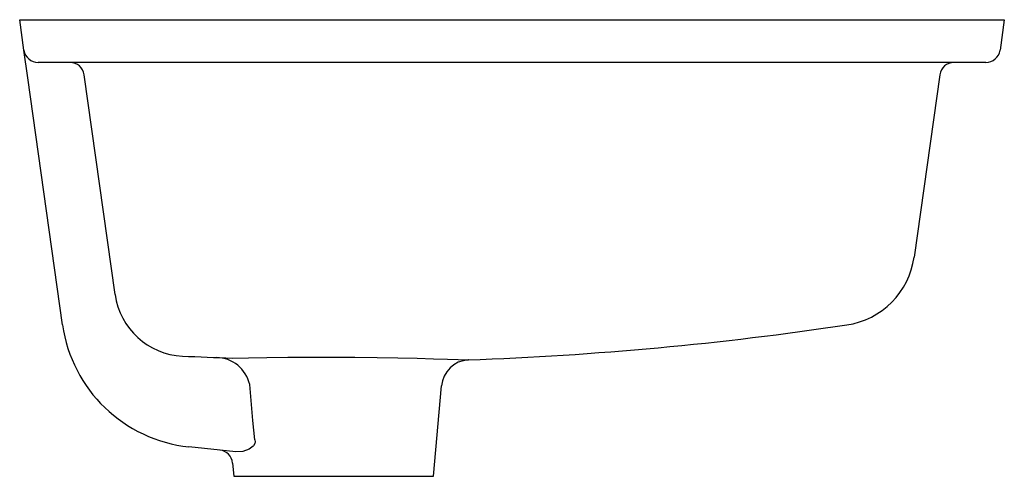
# Model space of a CAD drawing. Header units: millimetres. Extents: x 4145.369 to 4145.714, y 1680.908 to 1681.068.
import ezdxf

# ---------------------------------------------------------------- set-up
doc = ezdxf.new("R2010")
doc.units = ezdxf.units.MM
doc.layers.add('SANINDUSA', color=3, linetype='Continuous')

msp = doc.modelspace()

# ---------------------------------------------------------------- linework, layer by layer
at = {"layer": 'SANINDUSA'}
for p, q in [((4145.370076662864, 1681.056942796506), (4145.368573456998, 1681.067638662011)), ((4145.368573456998, 1681.067638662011), (4145.388573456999, 1681.067638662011)), ((4145.388573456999, 1681.067638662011), (4145.693573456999, 1681.067638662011)), ((4145.693573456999, 1681.067638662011), (4145.713573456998, 1681.067638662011)), ((4145.713573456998, 1681.067638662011), (4145.712070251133, 1681.056942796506)), ((4145.371433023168, 1681.047291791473), (4145.370076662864, 1681.056942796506)), ((4145.388573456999, 1681.052638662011), (4145.375028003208, 1681.052638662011)), ((4145.693573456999, 1681.052638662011), (4145.388573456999, 1681.052638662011)), ((4145.707118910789, 1681.052638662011), (4145.693573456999, 1681.052638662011)), ((4145.383597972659, 1680.960733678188), (4145.371433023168, 1681.047291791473)), ((4145.402008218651, 1680.971346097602), (4145.391188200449, 1681.048334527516)), ((4145.690958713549, 1681.048334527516), (4145.681984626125, 1680.984480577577)), ((4145.525777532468, 1680.948427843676), (4145.525772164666, 1680.94842805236)), ((4145.513573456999, 1680.907638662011), (4145.51634304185, 1680.939295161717)), ((4145.444340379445, 1680.916236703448), (4145.427884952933, 1680.917966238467)), ((4145.443167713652, 1680.912276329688), (4145.443573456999, 1680.907638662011)), ((4145.443573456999, 1680.907638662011), (4145.513573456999, 1680.907638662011))]:
    msp.add_line(p, q, dxfattribs=at)
at = {"layer": 'SANINDUSA', "flags": 128}
for points in [[(4145.442983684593, 1680.949065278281), (4145.448701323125, 1680.949190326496), (4145.455202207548, 1680.9493036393), (4145.462558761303, 1680.949393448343), (4145.470154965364, 1680.949442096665), (4145.478207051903, 1680.949444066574), (4145.486033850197, 1680.94939662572), (4145.493871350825, 1680.949300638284), (4145.501058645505, 1680.949170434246), (4145.507812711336, 1680.949012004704), (4145.513565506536, 1680.948850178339), (4145.518484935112, 1680.948692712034), (4145.522153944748, 1680.948564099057), (4145.524677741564, 1680.948470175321), (4145.525840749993, 1680.948425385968), (4145.525777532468, 1680.948427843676)], [(4145.450930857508, 1680.920397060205), (4145.450307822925, 1680.927209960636), (4145.449167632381, 1680.939765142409)], [(4145.450930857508, 1680.920397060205), (4145.451024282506, 1680.919675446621), (4145.450955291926, 1680.919193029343), (4145.450527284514, 1680.918334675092), (4145.450378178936, 1680.918152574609), (4145.449010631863, 1680.917124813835), (4145.44676306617, 1680.916356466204), (4145.444340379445, 1680.916236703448)]]:
    msp.add_lwpolyline(points, dxfattribs=at)
at = {"layer": 'SANINDUSA'}
for centre, radius, start, end in [((4145.375028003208, 1681.057638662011), 0.005, 187.9999999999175, 270), ((4145.707118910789, 1681.057638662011), 0.005000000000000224, 270, 352.0000000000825), ((4145.386236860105, 1681.047638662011), 0.005, 7.999999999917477, 90), ((4145.695910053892, 1681.047638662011), 0.005000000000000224, 90, 172.0000000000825), ((4145.654257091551, 1680.98837720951), 0.02799999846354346, 278.5103878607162, 351.9895222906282), ((4145.42683342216, 1680.974794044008), 0.02506350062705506, 187.9071660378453, 267.1949074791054), ((4145.433111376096, 1680.967692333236), 0.05000000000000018, 187.9999999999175, 263.9999999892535), ((4145.484421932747, 1682.120410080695), 1.17268342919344, 272.0209470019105, 278.5316767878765), ((4145.48258631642, 1682.15630184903), 1.207885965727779, 267.2961893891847, 268.1211219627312), ((4145.437318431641, 1680.937117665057), 0.01214136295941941, 12.59478292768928, 89.15017745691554), ((4145.526282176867, 1680.938477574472), 0.009950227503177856, 92.93543267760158, 175.2567751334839), ((4145.438185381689, 1680.911856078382), 0.005000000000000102, 4.771206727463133, 83.99999998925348)]:
    msp.add_arc(centre, radius, start, end, dxfattribs=at)

doc.saveas('drawing.dxf')
